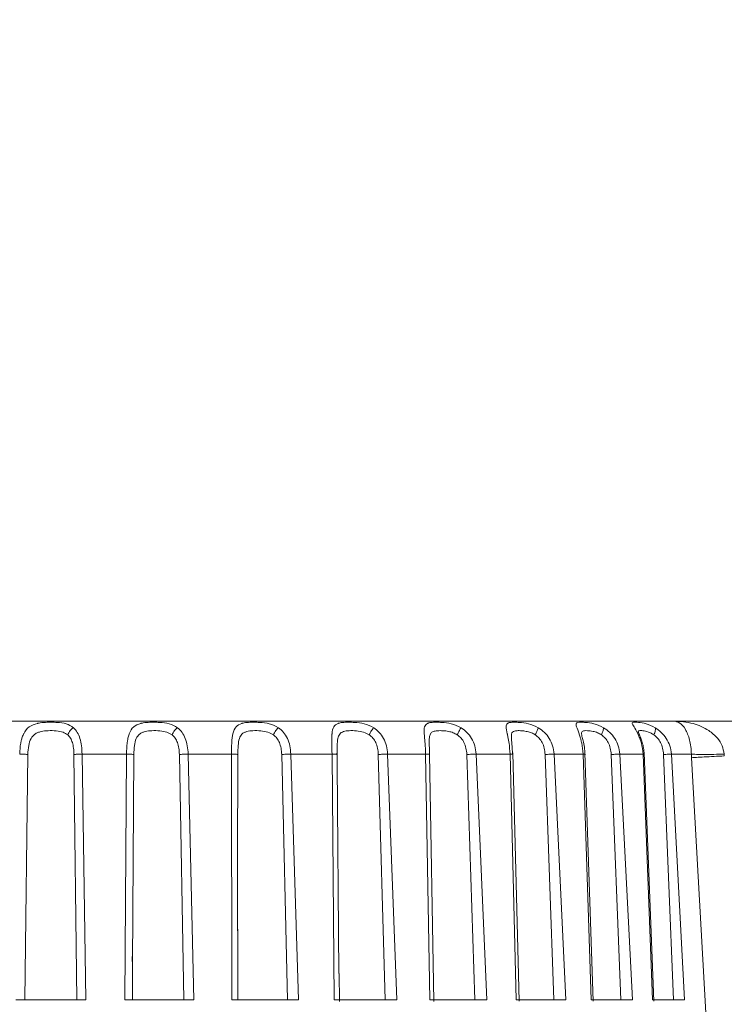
# Model space of a CAD drawing. Header units: millimetres. Extents: x 35469 to 44263, y -24881 to -16268.
# Tile 33 of 231: x 38752 to 38793, y -21831 to -21774. Entities that reach past the tile are written whole.
import ezdxf

# ---------------------------------------------------------------- set-up
doc = ezdxf.new("R2010")
doc.units = ezdxf.units.MM
doc.header["$LTSCALE"] = 0.3175
doc.layers.add('1轮廓实线层', color=7, linetype='Continuous', lineweight=18)
doc.layers.add('7标注层', color=4, linetype='Continuous', lineweight=13)
doc.styles.add('标准汉字', font='gbenor.shx', dxfattribs={"bigfont": 'gbcbig.shx'})
doc.dimstyles.new('M1：18', dxfattribs={"dimscale": 18, "dimtxt": 3.5, "dimasz": 2.5, "dimexe": 2, "dimexo": 0, "dimgap": 1.5, "dimtad": 1, "dimdec": 1, "dimdsep": 46, "dimtxsty": '标准汉字', "dimcen": 5, "dimdle": 5, "dimclrd": 1, "dimclre": 1, "dimclrt": 256, "dimadec": 4, "dimazin": 2, "dimtfac": 1, "dimtdec": 1, "dimtmove": 0, "dimatfit": 3, "dimfxl": 1, "dimtolj": 1, "dimarcsym": 0})

# ---------------------------------------------------------------- blocks, each defined once
blk = doc.blocks.new('*D47')
at = {"layer": '7标注层', "color": 1, "lineweight": -2, "ltscale": 18, "transparency": 16777216}
blk.add_line((40133.937, -21590.737), (40484.689, -21492.383), dxfattribs=at)
at = {"layer": '7标注层', "color": 1, "transparency": 16777216}
blk.add_solid([(40486.714, -21499.604), (40482.664, -21485.161), (40528.018, -21480.233)], dxfattribs=at)
at = {"layer": 'Defpoints', "color": 0, "transparency": 16777216}
for p in [(40528.018, -21480.233), (38543.983, -22036.573)]:
    blk.add_point(p, dxfattribs=at)
at = {"layer": '7标注层', "transparency": 16777216, "insert": (40227.568, -21503.725), "char_height": 63, "attachment_point": 5, "rotation": 15.664, "style": '标准汉字'}
blk.add_mtext('\\A1;R2060', dxfattribs=at)

msp = doc.modelspace()

# ---------------------------------------------------------------- linework, layer by layer
at = {"layer": '1轮廓实线层', "ltscale": 18}
for p, q in [((38803.983, -21814.579), (38789.716, -21814.579)), ((38752.491, -21830.579), (38752.657, -21816.501)), ((38755.308, -21816.501), (38755.475, -21830.579)), ((38758.326, -21816.475), (38755.773, -21816.475)), ((38755.773, -21816.475), (38755.997, -21830.579)), ((38758.218, -21830.579), (38758.326, -21816.475)), ((38758.662, -21828.57), (38758.743, -21816.501)), ((38761.361, -21816.501), (38761.611, -21830.579)), ((38764.351, -21816.475), (38761.862, -21816.475)), ((38761.862, -21816.475), (38762.197, -21830.579)), ((38764.363, -21830.579), (38764.351, -21816.475)), ((38764.689, -21822.685), (38764.711, -21816.501)), ((38767.233, -21816.501), (38767.56, -21830.579)), ((38770.122, -21816.475), (38767.756, -21816.475)), ((38767.756, -21816.475), (38768.195, -21830.579)), ((38770.253, -21830.579), (38770.122, -21816.475)), ((38770.416, -21816.501), (38770.418, -21816.251)), ((38770.416, -21817.053), (38770.416, -21816.501)), ((38772.778, -21816.501), (38773.174, -21830.579)), ((38775.495, -21816.475), (38773.312, -21816.475)), ((38773.312, -21816.475), (38773.843, -21830.579)), ((38775.742, -21830.579), (38775.495, -21816.475)), ((38775.969, -21830.675), (38775.71, -21816.491)), ((38777.86, -21816.501), (38778.316, -21830.579)), ((38780.338, -21816.475), (38778.392, -21816.475)), ((38778.392, -21816.475), (38779.002, -21830.579)), ((38780.696, -21830.579), (38780.338, -21816.475)), ((38780.863, -21830.673), (38780.496, -21816.405)), ((38782.354, -21816.501), (38782.858, -21830.579)), ((38784.533, -21816.475), (38782.87, -21816.475)), ((38782.87, -21816.475), (38783.544, -21830.579)), ((38784.991, -21830.579), (38784.533, -21816.475)), ((38785.105, -21830.671), (38784.64, -21816.402)), ((38786.15, -21816.501), (38786.69, -21830.579)), ((38787.975, -21816.475), (38786.637, -21816.475)), ((38786.637, -21816.475), (38787.359, -21830.579)), ((38788.523, -21830.579), (38787.975, -21816.475)), ((38788.591, -21830.67), (38788.038, -21816.4)), ((38789.154, -21816.501), (38789.716, -21830.579)), ((38790.75, -21816.475), (38789.601, -21816.475)), ((38789.601, -21816.475), (38790.352, -21830.579)), ((38790.76, -21816.684), (38790.75, -21816.475)), ((38792.628, -21816.475), (38792.638, -21816.579)), ((38770.504, -21829.079), (38770.416, -21817.053)), ((38791.59, -21831.684), (38790.76, -21816.684)), ((38764.718, -21830.579), (38764.689, -21822.433)), ((38764.689, -21822.681), (38764.689, -21822.685)), ((38764.722, -21830.579), (38764.689, -21822.685)), ((38758.657, -21828.379), (38758.662, -21827.802)), ((38758.664, -21830.579), (38758.662, -21828.57)), ((38770.543, -21830.677), (38770.527, -21829.07)), ((38755.997, -21830.579), (38751.969, -21830.579)), ((38762.197, -21830.579), (38758.218, -21830.579)), ((38768.195, -21830.579), (38764.363, -21830.579)), ((38773.843, -21830.579), (38770.253, -21830.579)), ((38779.002, -21830.579), (38775.742, -21830.579)), ((38783.544, -21830.579), (38780.696, -21830.579)), ((38787.359, -21830.579), (38784.991, -21830.579)), ((38790.352, -21830.579), (38788.523, -21830.579))]:
    msp.add_line(p, q, dxfattribs=at)
for points, knots in [([(38789.716, -21814.579), (38789.4, -21814.579), (38788.749, -21814.579), (38787.383, -21814.579), (38785.631, -21814.579), (38783.415, -21814.579), (38780.696, -21814.579), (38777.452, -21814.579), (38773.677, -21814.579), (38769.386, -21814.579), (38765.066, -21814.579), (38760.888, -21814.579), (38756.95, -21814.579), (38752.948, -21814.579), (38748.926, -21814.579), (38744.964, -21814.579), (38741.138, -21814.579), (38737.489, -21814.579), (38733.742, -21814.579), (38730.019, -21814.579), (38726.51, -21814.579), (38723.605, -21814.579), (38721.286, -21814.579), (38719.518, -21814.579), (38718.251, -21814.579), (38717.43, -21814.579), (38716.96, -21814.579), (38716.904, -21814.579), (38716.877, -21814.579)], [0, 0, 0, 0, 10370.431595, 21319.666674, 32837.042472, 45557.036853, 58895.12582, 72829.990216, 87913.834152, 103512.895612, 119593.314548, 132216.629155, 144841.63679, 157762.394613, 170684.826605, 183605.584487, 196528.016537, 209151.330972, 221776.33845, 237855.267307, 253454.376434, 268539.663, 282473.068139, 295811.127512, 308532.610328, 320048.497034, 330998.481368, 341369.65548, 341369.65548, 341369.65548, 341369.65548]), ([(38755.282, -21814.966), (38755.149, -21814.88), (38754.893, -21814.716), (38754.418, -21814.656), (38754.04, -21814.648), (38753.708, -21814.651), (38753.459, -21814.669), (38753.287, -21814.699), (38753.236, -21814.71), (38753.041, -21814.754), (38752.712, -21814.89), (38752.497, -21815.156), (38752.38, -21815.396), (38752.325, -21815.541), (38752.279, -21815.718), (38752.217, -21816.01), (38752.204, -21816.261), (38752.193, -21816.475)], [0, 0, 0, 0, 24592.37667, 47277.777886, 61368.23516, 70471.012097, 87528.776422, 92378.676508, 93828.748332, 94616.511872, 119972.366942, 146099.668279, 147695.085311, 159386.387759, 168021.882662, 172636.155396, 198567.238006, 198567.238006, 198567.238006, 198567.238006]), ([(38761.252, -21814.966), (38761.1, -21814.88), (38760.808, -21814.716), (38760.306, -21814.656), (38759.925, -21814.648), (38759.6, -21814.651), (38759.366, -21814.669), (38759.209, -21814.699), (38759.163, -21814.71), (38758.986, -21814.754), (38758.704, -21814.89), (38758.537, -21815.156), (38758.45, -21815.396), (38758.411, -21815.541), (38758.379, -21815.718), (38758.339, -21816.01), (38758.332, -21816.261), (38758.326, -21816.475)], [0, 0, 0, 0, 24589.522598, 47272.291352, 61361.113695, 70462.834014, 87518.618644, 92367.955943, 93817.859538, 94605.531731, 119958.444281, 146082.713572, 147677.945633, 159367.891144, 168002.383534, 172616.121159, 198544.194494, 198544.194494, 198544.194494, 198544.194494]), ([(38767.044, -21814.966), (38766.877, -21814.88), (38766.556, -21814.716), (38766.038, -21814.656), (38765.663, -21814.648), (38765.355, -21814.651), (38765.141, -21814.669), (38765.002, -21814.699), (38764.962, -21814.71), (38764.809, -21814.754), (38764.579, -21814.89), (38764.465, -21815.156), (38764.41, -21815.396), (38764.388, -21815.541), (38764.372, -21815.718), (38764.353, -21816.01), (38764.352, -21816.261), (38764.351, -21816.475)], [0, 0, 0, 0, 24586.809764, 47267.07592, 61354.343874, 70455.060028, 87508.963166, 92357.765394, 93807.508952, 94595.094141, 119945.209569, 146066.596636, 147661.652408, 159350.308488, 167983.84868, 172597.076859, 198522.289616, 198522.289616, 198522.289616, 198522.289616]), ([(38772.513, -21814.966), (38772.335, -21814.88), (38771.993, -21814.716), (38771.474, -21814.656), (38771.114, -21814.648), (38770.829, -21814.651), (38770.641, -21814.669), (38770.524, -21814.699), (38770.49, -21814.71), (38770.365, -21814.754), (38770.193, -21814.89), (38770.134, -21815.156), (38770.113, -21815.396), (38770.108, -21815.541), (38770.109, -21815.718), (38770.112, -21816.01), (38770.117, -21816.261), (38770.122, -21816.475)], [0, 0, 0, 0, 24584.30039, 47262.251909, 61348.07552, 70447.869592, 87500.062091, 92348.362239, 93797.948348, 94585.439734, 119932.968111, 146051.689507, 147646.582278, 159334.045821, 167966.710173, 172579.462396, 198502.029446, 198502.029446, 198502.029446, 198502.029446]), ([(38777.527, -21814.966), (38777.342, -21814.88), (38776.988, -21814.716), (38776.479, -21814.656), (38776.143, -21814.648), (38775.888, -21814.651), (38775.73, -21814.669), (38775.638, -21814.699), (38775.613, -21814.71), (38775.518, -21814.754), (38775.408, -21814.89), (38775.406, -21815.156), (38775.419, -21815.396), (38775.432, -21815.541), (38775.448, -21815.718), (38775.474, -21816.01), (38775.485, -21816.261), (38775.495, -21816.475)], [0, 0, 0, 0, 24582.049353, 47257.924221, 61342.464825, 70441.418741, 87492.017802, 92339.881743, 93789.345291, 94576.77896, 119921.986171, 146038.315685, 147633.062917, 159319.455577, 167951.323359, 172563.659142, 198483.852862, 198483.852862, 198483.852862, 198483.852862]), ([(38781.96, -21814.966), (38781.774, -21814.88), (38781.416, -21814.716), (38780.93, -21814.656), (38780.626, -21814.648), (38780.408, -21814.651), (38780.284, -21814.669), (38780.22, -21814.699), (38780.202, -21814.71), (38780.14, -21814.754), (38780.096, -21814.89), (38780.15, -21815.156), (38780.197, -21815.396), (38780.227, -21815.541), (38780.259, -21815.718), (38780.306, -21816.01), (38780.324, -21816.261), (38780.338, -21816.475)], [0, 0, 0, 0, 24580.101327, 47254.178991, 61337.602983, 70435.836205, 87485.086025, 92332.565276, 93781.913307, 94569.283656, 119912.482246, 146026.742034, 147621.362908, 159306.829395, 167938.013423, 172549.983356, 198468.12236, 198468.12236, 198468.12236, 198468.12236]), ([(38785.705, -21814.966), (38785.521, -21814.88), (38785.168, -21814.716), (38784.717, -21814.656), (38784.453, -21814.648), (38784.277, -21814.651), (38784.191, -21814.669), (38784.155, -21814.699), (38784.146, -21814.71), (38784.118, -21814.754), (38784.14, -21814.89), (38784.25, -21815.156), (38784.33, -21815.396), (38784.376, -21815.541), (38784.424, -21815.718), (38784.491, -21816.01), (38784.514, -21816.261), (38784.533, -21816.475)], [0, 0, 0, 0, 24578.490482, 47251.082306, 61333.583271, 70431.220367, 87479.353022, 92326.514578, 93775.767593, 94563.086291, 119904.624078, 146017.172533, 147611.688855, 159296.389617, 167927.00819, 172538.67572, 198455.116242, 198455.116242, 198455.116242, 198455.116242]), ([(38788.668, -21814.966), (38788.492, -21814.88), (38788.152, -21814.716), (38787.748, -21814.656), (38787.53, -21814.648), (38787.401, -21814.651), (38787.353, -21814.669), (38787.347, -21814.699), (38787.348, -21814.71), (38787.355, -21814.754), (38787.442, -21814.89), (38787.605, -21815.156), (38787.716, -21815.396), (38787.777, -21815.541), (38787.838, -21815.718), (38787.924, -21816.01), (38787.952, -21816.261), (38787.975, -21816.475)], [0, 0, 0, 0, 24577.240399, 47248.679027, 61330.463841, 70427.638104, 87474.903599, 92321.818634, 93770.997956, 94558.276638, 119898.525508, 146009.74583, 147604.181051, 159288.287508, 167918.467101, 172529.900085, 198445.02245, 198445.02245, 198445.02245, 198445.02245]), ([(38789.716, -21814.579), (38789.839, -21814.601), (38790.078, -21814.642), (38790.4, -21814.993), (38790.617, -21815.501), (38790.725, -21816.038), (38790.742, -21816.332), (38790.75, -21816.475)], [0, 0, 0, 0, 19888.584048, 38639.732359, 55356.891211, 62866.235216, 69965.186906, 69965.186906, 69965.186906, 69965.186906]), ([(38789.716, -21814.579), (38790.098, -21814.606), (38790.801, -21814.655), (38791.665, -21815.027), (38792.22, -21815.497), (38792.538, -21815.972), (38792.599, -21816.314), (38792.628, -21816.475)], [0, 0, 0, 0, 22213.720686, 41002.828794, 53116.730799, 62075.100443, 69959.600468, 69959.600468, 69959.600468, 69959.600468]), ([(38752.657, -21816.501), (38752.668, -21816.327), (38752.687, -21815.998), (38752.815, -21815.583), (38753.016, -21815.35), (38753.228, -21815.236), (38753.478, -21815.162), (38753.843, -21815.122), (38754.282, -21815.136), (38754.678, -21815.196), (38754.864, -21815.315), (38754.95, -21815.37)], [0, 0, 0, 0, 18229.146501, 34384.55255, 48350.10224, 55709.406842, 63569.212336, 78295.332816, 94432.935478, 108949.540523, 121420.851341, 121420.851341, 121420.851341, 121420.851341]), ([(38754.95, -21815.37), (38754.968, -21815.329), (38755.004, -21815.245), (38755.086, -21815.129), (38755.181, -21815.03), (38755.249, -21814.987), (38755.282, -21814.966)], [0, 0, 0, 0, 14453.010287, 29488.268268, 44523.516425, 58976.521921, 58976.521921, 58976.521921, 58976.521921]), ([(38754.95, -21815.37), (38755.006, -21815.429), (38755.124, -21815.551), (38755.226, -21815.82), (38755.291, -21816.14), (38755.302, -21816.377), (38755.308, -21816.501)], [0, 0, 0, 0, 12996.490999, 27029.233774, 42317.594415, 58969.522925, 58969.522925, 58969.522925, 58969.522925]), ([(38755.773, -21816.475), (38755.766, -21816.314), (38755.751, -21815.998), (38755.661, -21815.576), (38755.517, -21815.216), (38755.36, -21815.049), (38755.282, -21814.966)], [0, 0, 0, 0, 15414.724045, 30370.03075, 44842.767299, 58969.348978, 58969.348978, 58969.348978, 58969.348978]), ([(38758.743, -21816.501), (38758.75, -21816.327), (38758.764, -21815.998), (38758.859, -21815.583), (38759.026, -21815.35), (38759.213, -21815.236), (38759.441, -21815.162), (38759.787, -21815.122), (38760.225, -21815.136), (38760.638, -21815.196), (38760.843, -21815.315), (38760.938, -21815.37)], [0, 0, 0, 0, 18227.351422, 34380.859043, 48344.939811, 55703.464741, 63562.432808, 78286.979306, 94422.88711, 108937.950535, 121407.943961, 121407.943961, 121407.943961, 121407.943961]), ([(38760.938, -21815.37), (38760.957, -21815.329), (38760.996, -21815.245), (38761.076, -21815.129), (38761.164, -21815.03), (38761.223, -21814.987), (38761.252, -21814.966)], [0, 0, 0, 0, 14451.205506, 29484.585999, 44517.95667, 58969.157386, 58969.157386, 58969.157386, 58969.157386]), ([(38760.938, -21815.37), (38761.002, -21815.429), (38761.135, -21815.551), (38761.258, -21815.82), (38761.339, -21816.14), (38761.354, -21816.377), (38761.361, -21816.501)], [0, 0, 0, 0, 12994.839866, 27025.799849, 42312.218204, 58962.031044, 58962.031044, 58962.031044, 58962.031044]), ([(38761.862, -21816.475), (38761.851, -21816.314), (38761.83, -21815.998), (38761.71, -21815.576), (38761.53, -21815.216), (38761.344, -21815.049), (38761.252, -21814.966)], [0, 0, 0, 0, 15412.786076, 30366.21257, 44837.129578, 58961.935235, 58961.935235, 58961.935235, 58961.935235]), ([(38764.711, -21816.501), (38764.715, -21816.327), (38764.722, -21815.998), (38764.783, -21815.583), (38764.911, -21815.35), (38765.069, -21815.236), (38765.269, -21815.162), (38765.587, -21815.122), (38766.013, -21815.136), (38766.433, -21815.196), (38766.653, -21815.315), (38766.754, -21815.37)], [0, 0, 0, 0, 18226.417893, 34377.103674, 48339.921447, 55697.692053, 63555.791625, 78278.869584, 94413.163498, 108926.773924, 121395.519152, 121395.519152, 121395.519152, 121395.519152]), ([(38766.754, -21815.37), (38766.774, -21815.329), (38766.815, -21815.245), (38766.891, -21815.129), (38766.97, -21815.03), (38767.019, -21814.987), (38767.044, -21814.966)], [0, 0, 0, 0, 14449.472854, 29481.050895, 44512.619114, 58962.087179, 58962.087179, 58962.087179, 58962.087179]), ([(38766.754, -21815.37), (38766.824, -21815.429), (38766.97, -21815.551), (38767.11, -21815.82), (38767.206, -21816.14), (38767.223, -21816.377), (38767.233, -21816.501)], [0, 0, 0, 0, 12993.255471, 27022.504732, 42307.059283, 58954.842159, 58954.842159, 58954.842159, 58954.842159]), ([(38767.756, -21816.475), (38767.743, -21816.314), (38767.716, -21815.998), (38767.57, -21815.576), (38767.357, -21815.216), (38767.147, -21815.049), (38767.044, -21814.966)], [0, 0, 0, 0, 15410.926742, 30362.549318, 44831.720616, 58954.822316, 58954.822316, 58954.822316, 58954.822316]), ([(38770.418, -21816.251), (38770.419, -21816.162), (38770.419, -21815.92), (38770.441, -21815.584), (38770.528, -21815.35), (38770.652, -21815.236), (38770.819, -21815.162), (38771.103, -21815.122), (38771.505, -21815.136), (38771.922, -21815.196), (38772.151, -21815.315), (38772.257, -21815.37)], [0, 0, 0, 0, 10095.755942, 27519.147077, 42580.603318, 50517.43996, 58994.077136, 74875.760604, 92279.827072, 107935.602257, 121385.618817, 121385.618817, 121385.618817, 121385.618817]), ([(38772.257, -21815.37), (38772.277, -21815.329), (38772.319, -21815.245), (38772.388, -21815.129), (38772.456, -21815.03), (38772.494, -21814.987), (38772.513, -21814.966)], [0, 0, 0, 0, 14447.699939, 29477.591823, 44507.57241, 58955.476175, 58955.476175, 58955.476175, 58955.476175]), ([(38772.257, -21815.37), (38772.331, -21815.429), (38772.485, -21815.551), (38772.64, -21815.82), (38772.747, -21816.14), (38772.767, -21816.377), (38772.778, -21816.501)], [0, 0, 0, 0, 12991.766048, 27019.429268, 42302.24104, 58948.126307, 58948.126307, 58948.126307, 58948.126307]), ([(38773.312, -21816.475), (38773.296, -21816.314), (38773.264, -21815.998), (38773.094, -21815.576), (38772.854, -21815.216), (38772.626, -21815.049), (38772.513, -21814.966)], [0, 0, 0, 0, 15409.189283, 30359.126847, 44826.667592, 58948.177211, 58948.177211, 58948.177211, 58948.177211]), ([(38775.7, -21815.754), (38775.703, -21815.654), (38775.707, -21815.458), (38775.778, -21815.27), (38775.929, -21815.168), (38776.165, -21815.13), (38776.472, -21815.129), (38776.788, -21815.165), (38777.072, -21815.24), (38777.231, -21815.327), (38777.309, -21815.37)], [0, 0, 0, 0, 14843.597271, 29346.730015, 42690.769811, 58323.715854, 74404.710348, 88261.141872, 99586.245057, 110347.053408, 110347.053408, 110347.053408, 110347.053408]), ([(38777.309, -21815.37), (38777.329, -21815.329), (38777.371, -21815.245), (38777.432, -21815.129), (38777.487, -21815.03), (38777.513, -21814.987), (38777.527, -21814.966)], [0, 0, 0, 0, 14446.39135, 29474.752995, 44503.099394, 58949.473335, 58949.473335, 58949.473335, 58949.473335]), ([(38777.309, -21815.37), (38777.385, -21815.429), (38777.545, -21815.551), (38777.71, -21815.82), (38777.826, -21816.14), (38777.848, -21816.377), (38777.86, -21816.501)], [0, 0, 0, 0, 12990.433668, 27016.63521, 42297.869973, 58942.036849, 58942.036849, 58942.036849, 58942.036849]), ([(38778.392, -21816.475), (38778.373, -21816.314), (38778.337, -21815.998), (38778.149, -21815.576), (38777.887, -21815.216), (38777.646, -21815.049), (38777.527, -21814.966)], [0, 0, 0, 0, 15407.614401, 30356.023356, 44822.08473, 58942.150887, 58942.150887, 58942.150887, 58942.150887]), ([(38780.414, -21815.467), (38780.416, -21815.416), (38780.421, -21815.309), (38780.478, -21815.211), (38780.6, -21815.147), (38780.797, -21815.127), (38781.051, -21815.135), (38781.317, -21815.177), (38781.569, -21815.248), (38781.717, -21815.331), (38781.787, -21815.37)], [0, 0, 0, 0, 11808.097469, 24764.335642, 39373.025134, 55986.791615, 72078.846757, 86332.845208, 98977.089277, 110339.152722, 110339.152722, 110339.152722, 110339.152722]), ([(38780.48, -21816.501), (38780.471, -21816.297), (38780.458, -21816.001), (38780.421, -21815.659), (38780.416, -21815.53), (38780.414, -21815.467)], [0, 0, 0, 0, 23539.839185, 34042.630958, 44274.407157, 44274.407157, 44274.407157, 44274.407157]), ([(38781.787, -21815.37), (38781.806, -21815.329), (38781.847, -21815.245), (38781.898, -21815.129), (38781.939, -21815.03), (38781.953, -21814.987), (38781.96, -21814.966)], [0, 0, 0, 0, 14445.091639, 29472.111965, 44499.122473, 58944.209325, 58944.209325, 58944.209325, 58944.209325]), ([(38781.787, -21815.37), (38781.864, -21815.429), (38782.025, -21815.551), (38782.196, -21815.82), (38782.318, -21816.14), (38782.342, -21816.377), (38782.354, -21816.501)], [0, 0, 0, 0, 12989.258829, 27014.192792, 42294.045905, 58936.708085, 58936.708085, 58936.708085, 58936.708085]), ([(38782.87, -21816.475), (38782.85, -21816.314), (38782.81, -21815.998), (38782.608, -21815.576), (38782.331, -21815.216), (38782.083, -21815.049), (38781.96, -21814.966)], [0, 0, 0, 0, 15406.235496, 30353.306642, 44818.073373, 58936.875854, 58936.875854, 58936.875854, 58936.875854]), ([(38784.439, -21815.307), (38784.442, -21815.276), (38784.448, -21815.212), (38784.505, -21815.159), (38784.614, -21815.13), (38784.806, -21815.13), (38785.065, -21815.157), (38785.349, -21815.237), (38785.505, -21815.326), (38785.58, -21815.37)], [0, 0, 0, 0, 10723.413912, 22497.550078, 35535.230494, 49993.005278, 69921.258287, 83267.051737, 95669.756431, 95669.756431, 95669.756431, 95669.756431]), ([(38784.643, -21816.518), (38784.633, -21816.366), (38784.616, -21816.077), (38784.535, -21815.721), (38784.46, -21815.448), (38784.446, -21815.36), (38784.44, -21815.319)], [0, 0, 0, 0, 17338.948973, 33011.515308, 46777.52956, 58933.270993, 58933.270993, 58933.270993, 58933.270993]), ([(38785.58, -21815.37), (38785.598, -21815.329), (38785.637, -21815.245), (38785.678, -21815.129), (38785.703, -21815.03), (38785.704, -21814.987), (38785.705, -21814.966)], [0, 0, 0, 0, 14444.00984, 29469.904787, 44495.789915, 58939.794969, 58939.794969, 58939.794969, 58939.794969]), ([(38785.58, -21815.37), (38785.656, -21815.429), (38785.814, -21815.551), (38785.987, -21815.82), (38786.113, -21816.14), (38786.137, -21816.377), (38786.15, -21816.501)], [0, 0, 0, 0, 12988.277095, 27012.151036, 42290.849291, 58932.2536, 58932.2536, 58932.2536, 58932.2536]), ([(38786.637, -21816.475), (38786.616, -21816.314), (38786.574, -21815.998), (38786.362, -21815.576), (38786.077, -21815.216), (38785.828, -21815.049), (38785.705, -21814.966)], [0, 0, 0, 0, 15405.08236, 30351.034739, 44814.718803, 58932.464511, 58932.464511, 58932.464511, 58932.464511]), ([(38787.678, -21815.216), (38787.69, -21815.185), (38787.716, -21815.119), (38787.936, -21815.131), (38788.262, -21815.183), (38788.491, -21815.311), (38788.595, -21815.37)], [0, 0, 0, 0, 14354.995748, 31161.400001, 46248.776552, 58936.548669, 58936.548669, 58936.548669, 58936.548669]), ([(38788.038, -21816.485), (38788.03, -21816.365), (38788.013, -21816.128), (38787.936, -21815.815), (38787.852, -21815.564), (38787.778, -21815.381), (38787.724, -21815.266), (38787.693, -21815.209), (38787.687, -21815.205), (38787.684, -21815.204)], [0, 0, 0, 0, 19180.86826, 37745.899288, 53886.431844, 67606.230398, 79150.486632, 88856.574319, 95654.494261, 95654.494261, 95654.494261, 95654.494261]), ([(38788.595, -21815.37), (38788.612, -21815.329), (38788.647, -21815.245), (38788.676, -21815.129), (38788.686, -21815.03), (38788.674, -21814.987), (38788.668, -21814.966)], [0, 0, 0, 0, 14443.159465, 29468.168629, 44493.167368, 58936.320357, 58936.320357, 58936.320357, 58936.320357]), ([(38788.595, -21815.37), (38788.668, -21815.429), (38788.819, -21815.551), (38788.991, -21815.82), (38789.116, -21816.14), (38789.141, -21816.377), (38789.154, -21816.501)], [0, 0, 0, 0, 12987.488436, 27010.553397, 42288.382088, 58928.765251, 58928.765251, 58928.765251, 58928.765251]), ([(38789.601, -21816.475), (38789.579, -21816.314), (38789.535, -21815.998), (38789.319, -21815.576), (38789.033, -21815.216), (38788.789, -21815.049), (38788.668, -21814.966)], [0, 0, 0, 0, 15404.178848, 30349.254651, 44812.090432, 58929.008148, 58929.008148, 58929.008148, 58929.008148]), ([(38775.715, -21816.501), (38775.713, -21816.364), (38775.708, -21816.102), (38775.703, -21815.866), (38775.7, -21815.754)], [0, 0, 0, 0, 17368.919327, 33245.274197, 33245.274197, 33245.274197, 33245.274197]), ([(38752.657, -21816.501), (38752.633, -21816.498), (38752.582, -21816.493), (38752.467, -21816.485), (38752.333, -21816.479), (38752.239, -21816.476), (38752.193, -21816.475)], [0, 0, 0, 0, 14443.552521, 29483.297265, 44523.105435, 58966.833597, 58966.833597, 58966.833597, 58966.833597]), ([(38755.773, -21816.475), (38755.727, -21816.476), (38755.632, -21816.479), (38755.499, -21816.485), (38755.384, -21816.493), (38755.333, -21816.498), (38755.308, -21816.501)], [0, 0, 0, 0, 14442.889259, 29481.759336, 44520.476267, 58962.941453, 58962.941453, 58962.941453, 58962.941453]), ([(38758.743, -21816.501), (38758.725, -21816.498), (38758.687, -21816.493), (38758.587, -21816.485), (38758.464, -21816.479), (38758.371, -21816.476), (38758.326, -21816.475)], [0, 0, 0, 0, 14441.693701, 29479.523852, 44517.42854, 58959.32865, 58959.32865, 58959.32865, 58959.32865]), ([(38761.862, -21816.475), (38761.816, -21816.476), (38761.722, -21816.479), (38761.582, -21816.485), (38761.455, -21816.493), (38761.392, -21816.498), (38761.361, -21816.501)], [0, 0, 0, 0, 14441.058121, 29478.021499, 44514.831749, 58955.465847, 58955.465847, 58955.465847, 58955.465847]), ([(38764.711, -21816.501), (38764.7, -21816.498), (38764.676, -21816.493), (38764.593, -21816.485), (38764.484, -21816.479), (38764.395, -21816.476), (38764.351, -21816.475)], [0, 0, 0, 0, 14439.751954, 29475.732312, 44511.856028, 58952.045718, 58952.045718, 58952.045718, 58952.045718]), ([(38767.756, -21816.475), (38767.712, -21816.476), (38767.621, -21816.479), (38767.478, -21816.485), (38767.341, -21816.493), (38767.268, -21816.498), (38767.233, -21816.501)], [0, 0, 0, 0, 14439.304191, 29474.441262, 44509.425226, 58948.305446, 58948.305446, 58948.305446, 58948.305446]), ([(38770.416, -21816.501), (38770.411, -21816.498), (38770.402, -21816.493), (38770.339, -21816.485), (38770.245, -21816.479), (38770.162, -21816.476), (38770.122, -21816.475)], [0, 0, 0, 0, 14438.277518, 29472.495324, 44506.756984, 58945.155945, 58945.155945, 58945.155945, 58945.155945]), ([(38770.396, -21816.522), (38770.402, -21816.473), (38770.413, -21816.377), (38770.415, -21816.291), (38770.416, -21816.249)], [0, 0, 0, 0, 17218.880188, 33247.530907, 33247.530907, 33247.530907, 33247.530907]), ([(38773.312, -21816.475), (38773.27, -21816.476), (38773.185, -21816.479), (38773.041, -21816.485), (38772.899, -21816.493), (38772.818, -21816.498), (38772.778, -21816.501)], [0, 0, 0, 0, 14437.668331, 29471.102012, 44504.382587, 58941.626955, 58941.626955, 58941.626955, 58941.626955]), ([(38775.715, -21816.501), (38775.718, -21816.498), (38775.724, -21816.493), (38775.682, -21816.485), (38775.606, -21816.479), (38775.532, -21816.476), (38775.495, -21816.475)], [0, 0, 0, 0, 14436.627814, 29469.212047, 44501.895711, 58938.798863, 58938.798863, 58938.798863, 58938.798863]), ([(38778.392, -21816.475), (38778.353, -21816.476), (38778.275, -21816.479), (38778.135, -21816.485), (38777.991, -21816.493), (38777.903, -21816.498), (38777.86, -21816.501)], [0, 0, 0, 0, 14436.187299, 29468.078861, 44499.817347, 58935.580765, 58935.580765, 58935.580765, 58935.580765]), ([(38780.48, -21816.501), (38780.49, -21816.498), (38780.51, -21816.493), (38780.49, -21816.485), (38780.435, -21816.479), (38780.37, -21816.476), (38780.338, -21816.475)], [0, 0, 0, 0, 14435.282662, 29466.416188, 44497.613103, 58933.071306, 58933.071306, 58933.071306, 58933.071306]), ([(38782.87, -21816.475), (38782.836, -21816.476), (38782.767, -21816.479), (38782.634, -21816.485), (38782.492, -21816.493), (38782.4, -21816.498), (38782.354, -21816.501)], [0, 0, 0, 0, 14434.893444, 29465.437761, 44495.829017, 58930.298622, 58930.298622, 58930.298622, 58930.298622]), ([(38784.639, -21816.487), (38784.639, -21816.487), (38784.642, -21816.483), (38784.61, -21816.479), (38784.558, -21816.476), (38784.533, -21816.475)], [0, 0, 0, 0, 4270.231504, 24674.05831, 44269.210357, 44269.210357, 44269.210357, 44269.210357]), ([(38786.637, -21816.475), (38786.609, -21816.476), (38786.551, -21816.479), (38786.428, -21816.485), (38786.29, -21816.493), (38786.196, -21816.498), (38786.15, -21816.501)], [0, 0, 0, 0, 14433.814063, 29463.234459, 44492.501806, 58925.892061, 58925.892061, 58925.892061, 58925.892061]), ([(38788.039, -21816.485), (38788.038, -21816.483), (38788.035, -21816.479), (38787.995, -21816.476), (38787.975, -21816.475)], [0, 0, 0, 0, 16224.004466, 33235.425268, 33235.425268, 33235.425268, 33235.425268]), ([(38789.601, -21816.475), (38789.578, -21816.476), (38789.533, -21816.479), (38789.423, -21816.485), (38789.294, -21816.493), (38789.2, -21816.498), (38789.154, -21816.501)], [0, 0, 0, 0, 14432.970686, 29461.512904, 44489.902741, 58922.451473, 58922.451473, 58922.451473, 58922.451473]), ([(38792.628, -21816.475), (38792.429, -21816.481), (38792.022, -21816.494), (38791.465, -21816.5), (38791.007, -21816.494), (38790.834, -21816.481), (38790.75, -21816.475)], [0, 0, 0, 0, 14380.844246, 29459.226085, 44537.608264, 58918.453436, 58918.453436, 58918.453436, 58918.453436]), ([(38790.76, -21816.684), (38790.844, -21816.679), (38791.015, -21816.67), (38791.474, -21816.644), (38792.031, -21816.613), (38792.439, -21816.591), (38792.638, -21816.579)], [0, 0, 0, 0, 14378.964847, 29458.194044, 44537.420775, 58916.378886, 58916.378886, 58916.378886, 58916.378886])]:
    msp.add_open_spline(points, degree=3, knots=knots, dxfattribs=at)
at = {"layer": '7标注层', "ltscale": 18}
msp.add_arc((38543.983, -22036.573), 567.193, 193, 167, dxfattribs=at)

# ---------------------------------------------------------------- dimensions: what is measured, and where the dimension line sits
dim = msp.add_radius_dim(center=(38543.983, -22036.573), mpoint=(40528.018, -21480.233), text='R2060', dimstyle='M1：18', override={"dimsah": 1, "dimtzin": 8}, dxfattribs=at)
dim.commit()
dim.dimension.update_dxf_attribs({"geometry": '*D47', "text_midpoint": (40243.362, -21560.053), "dimtype": 164})

doc.saveas('drawing.dxf')
